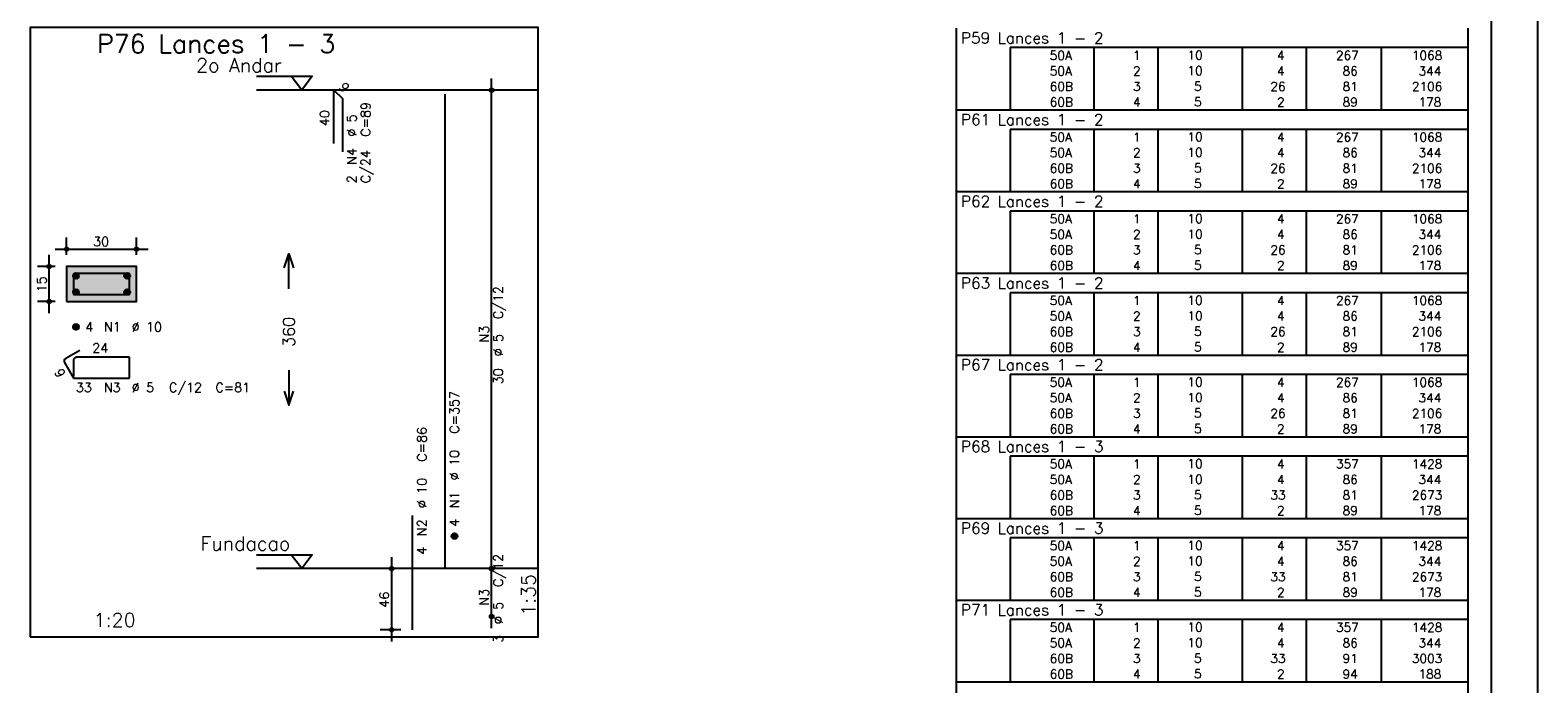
# Model space of a CAD drawing. Extents: x 0 to 119, y 0 to 84.
# Tile 11 of 13: x 86 to 119, y 43 to 57. Entities that reach past the tile are written whole.
import ezdxf

# ---------------------------------------------------------------- set-up
doc = ezdxf.new("R2010")
doc.units = 0
doc.header["$MEASUREMENT"] = 0
doc.linetypes.add('ESTILO_TQS_0002', pattern=[0.4, 0.1, -0.3])
for name, color, linetype in [('1', 1, 'CONTINUOUS'), ('2', 2, 'CONTINUOUS'), ('3', 3, 'CONTINUOUS'), ('4', 4, 'CONTINUOUS'), ('6', 6, 'CONTINUOUS'), ('7', 7, 'CONTINUOUS'), ('8', 8, 'CONTINUOUS'), ('9', 9, 'CONTINUOUS')]:
    doc.layers.add(name, color=color, linetype=linetype)
doc.styles.get("Standard").update_dxf_attribs({"font": 'ROMANS.SHX'})

msp = doc.modelspace()

# ---------------------------------------------------------------- linework, layer by layer
at = {"layer": '1', "linetype": 'Continuous'}
msp.add_line((118.900002, 0), (118.900002, 84.099998), dxfattribs=at)
for points in [[(86.475, 43.611714), (97.4, 43.611714), (97.4, 56.711714), (86.475, 56.711714), (86.475, 43.611714)], [(91.34, 55.661714), (92.54, 55.661714), (92.315, 55.361714), (92.09, 55.661714)], [(97.4, 55.361714), (91.34, 55.361714)], [(91.34, 45.376), (92.54, 45.376), (92.315, 45.076), (92.09, 45.376)], [(97.4, 45.076), (91.34, 45.076)]]:
    msp.add_lwpolyline(points, dxfattribs=at)
at = {"layer": '1', "linetype": 'ESTILO_TQS_0002'}
msp.add_lwpolyline([(87.26, 50.821357), (88.76, 50.821357), (88.76, 51.571357), (87.26, 51.571357), (87.26, 50.821357)], dxfattribs=at)
at = {"layer": '2', "linetype": 'Continuous'}
for p, q in [((106.4, 56.276815), (106.4, 56.695061)), ((117.4, 56.276815), (117.4, 56.695061)), ((106.4, 55.942217), (106.4, 56.276815)), ((117.4, 56.276815), (107.55, 56.276815)), ((107.55, 56.276815), (107.55, 55.942217)), ((109.35, 56.276815), (109.35, 55.942217)), ((110.73, 56.276815), (110.73, 55.942217)), ((112.54, 56.276815), (112.54, 55.942217)), ((113.92, 56.276815), (113.92, 55.942217)), ((115.53, 56.276815), (115.53, 55.942217)), ((117.4, 55.942217), (117.4, 56.276815)), ((106.4, 55.60762), (106.4, 55.942217)), ((107.55, 55.942217), (107.55, 55.60762)), ((109.35, 55.942217), (109.35, 55.60762)), ((110.73, 55.942217), (110.73, 55.60762)), ((112.54, 55.942217), (112.54, 55.60762)), ((113.92, 55.942217), (113.92, 55.60762)), ((115.53, 55.942217), (115.53, 55.60762)), ((117.4, 55.60762), (117.4, 55.942217)), ((96.4, 44.826), (96.4, 55.611714)), ((106.4, 55.273023), (106.4, 55.60762)), ((107.55, 55.60762), (107.55, 55.273023)), ((109.35, 55.60762), (109.35, 55.273023)), ((110.73, 55.60762), (110.73, 55.273023)), ((112.54, 55.60762), (112.54, 55.273023)), ((113.92, 55.60762), (113.92, 55.273023)), ((115.53, 55.60762), (115.53, 55.273023)), ((117.4, 55.273023), (117.4, 55.60762)), ((96.4, 55.361714), (96.4, 55.361714)), ((106.4, 54.938426), (106.4, 55.273023)), ((107.55, 55.273023), (107.55, 54.938426)), ((109.35, 55.273023), (109.35, 54.938426)), ((110.73, 55.273023), (110.73, 54.938426)), ((112.54, 55.273023), (112.54, 54.938426)), ((113.92, 55.273023), (113.92, 54.938426)), ((115.53, 55.273023), (115.53, 54.938426)), ((117.4, 54.938426), (117.4, 55.273023)), ((106.4, 54.52018), (106.4, 54.938426)), ((106.4, 54.938426), (117.4, 54.938426)), ((117.4, 54.52018), (117.4, 54.938426)), ((106.4, 54.185582), (106.4, 54.52018)), ((117.4, 54.52018), (107.55, 54.52018)), ((107.55, 54.52018), (107.55, 54.185582)), ((109.35, 54.52018), (109.35, 54.185582)), ((110.73, 54.52018), (110.73, 54.185582)), ((112.54, 54.52018), (112.54, 54.185582)), ((113.92, 54.52018), (113.92, 54.185582)), ((115.53, 54.52018), (115.53, 54.185582)), ((117.4, 54.185582), (117.4, 54.52018)), ((106.4, 53.850985), (106.4, 54.185582)), ((107.55, 54.185582), (107.55, 53.850985)), ((109.35, 54.185582), (109.35, 53.850985)), ((110.73, 54.185582), (110.73, 53.850985)), ((112.54, 54.185582), (112.54, 53.850985)), ((113.92, 54.185582), (113.92, 53.850985)), ((115.53, 54.185582), (115.53, 53.850985)), ((117.4, 53.850985), (117.4, 54.185582)), ((106.4, 53.516388), (106.4, 53.850985)), ((107.55, 53.850985), (107.55, 53.516388)), ((109.35, 53.850985), (109.35, 53.516388)), ((110.73, 53.850985), (110.73, 53.516388)), ((112.54, 53.850985), (112.54, 53.516388)), ((113.92, 53.850985), (113.92, 53.516388)), ((115.53, 53.850985), (115.53, 53.516388)), ((117.4, 53.516388), (117.4, 53.850985)), ((106.4, 53.181791), (106.4, 53.516388)), ((107.55, 53.516388), (107.55, 53.181791)), ((109.35, 53.516388), (109.35, 53.181791)), ((110.73, 53.516388), (110.73, 53.181791)), ((112.54, 53.516388), (112.54, 53.181791)), ((113.92, 53.516388), (113.92, 53.181791)), ((115.53, 53.516388), (115.53, 53.181791)), ((117.4, 53.181791), (117.4, 53.516388)), ((106.4, 52.763545), (106.4, 53.181791)), ((106.4, 53.181791), (117.4, 53.181791)), ((117.4, 52.763545), (117.4, 53.181791)), ((106.4, 52.428947), (106.4, 52.763545)), ((117.4, 52.763545), (107.55, 52.763545)), ((107.55, 52.763545), (107.55, 52.428947)), ((109.35, 52.763545), (109.35, 52.428947)), ((110.73, 52.763545), (110.73, 52.428947)), ((112.54, 52.763545), (112.54, 52.428947)), ((113.92, 52.763545), (113.92, 52.428947)), ((115.53, 52.763545), (115.53, 52.428947)), ((117.4, 52.428947), (117.4, 52.763545)), ((106.4, 52.09435), (106.4, 52.428947)), ((107.55, 52.428947), (107.55, 52.09435)), ((109.35, 52.428947), (109.35, 52.09435)), ((110.73, 52.428947), (110.73, 52.09435)), ((112.54, 52.428947), (112.54, 52.09435)), ((113.92, 52.428947), (113.92, 52.09435)), ((115.53, 52.428947), (115.53, 52.09435)), ((117.4, 52.09435), (117.4, 52.428947)), ((87.01, 51.946357), (89.01, 51.946357)), ((87.26, 51.821357), (87.26, 52.196357)), ((88.76, 51.821357), (88.76, 52.196357)), ((106.4, 51.759753), (106.4, 52.09435)), ((107.55, 52.09435), (107.55, 51.759753)), ((109.35, 52.09435), (109.35, 51.759753)), ((110.73, 52.09435), (110.73, 51.759753)), ((112.54, 52.09435), (112.54, 51.759753)), ((113.92, 52.09435), (113.92, 51.759753)), ((115.53, 52.09435), (115.53, 51.759753)), ((117.4, 51.759753), (117.4, 52.09435)), ((87.01, 51.571357), (86.635, 51.571357)), ((86.885, 50.571357), (86.885, 51.821357)), ((87.26, 51.571357), (87.26, 51.571357)), ((87.26, 51.571357), (87.26, 51.571357)), ((88.76, 51.571357), (88.76, 51.571357)), ((106.4, 51.425156), (106.4, 51.759753)), ((107.55, 51.759753), (107.55, 51.425156)), ((109.35, 51.759753), (109.35, 51.425156)), ((110.73, 51.759753), (110.73, 51.425156)), ((112.54, 51.759753), (112.54, 51.425156)), ((113.92, 51.759753), (113.92, 51.425156)), ((115.53, 51.759753), (115.53, 51.425156)), ((117.4, 51.425156), (117.4, 51.759753)), ((106.4, 51.006909), (106.4, 51.425156)), ((106.4, 51.425156), (117.4, 51.425156)), ((117.4, 51.006909), (117.4, 51.425156)), ((106.4, 50.672312), (106.4, 51.006909)), ((117.4, 51.006909), (107.55, 51.006909)), ((107.55, 51.006909), (107.55, 50.672312)), ((109.35, 51.006909), (109.35, 50.672312)), ((110.73, 51.006909), (110.73, 50.672312)), ((112.54, 51.006909), (112.54, 50.672312)), ((113.92, 51.006909), (113.92, 50.672312)), ((115.53, 51.006909), (115.53, 50.672312)), ((117.4, 50.672312), (117.4, 51.006909)), ((87.01, 50.821357), (86.635, 50.821357)), ((87.26, 50.821357), (87.26, 50.821357)), ((106.4, 50.337715), (106.4, 50.672312)), ((107.55, 50.672312), (107.55, 50.337715)), ((109.35, 50.672312), (109.35, 50.337715)), ((110.73, 50.672312), (110.73, 50.337715)), ((112.54, 50.672312), (112.54, 50.337715)), ((113.92, 50.672312), (113.92, 50.337715)), ((115.53, 50.672312), (115.53, 50.337715)), ((117.4, 50.337715), (117.4, 50.672312)), ((106.4, 50.003118), (106.4, 50.337715)), ((107.55, 50.337715), (107.55, 50.003118)), ((109.35, 50.337715), (109.35, 50.003118)), ((110.73, 50.337715), (110.73, 50.003118)), ((112.54, 50.337715), (112.54, 50.003118)), ((113.92, 50.337715), (113.92, 50.003118)), ((115.53, 50.337715), (115.53, 50.003118)), ((117.4, 50.003118), (117.4, 50.337715)), ((106.4, 49.668521), (106.4, 50.003118)), ((107.55, 50.003118), (107.55, 49.668521)), ((109.35, 50.003118), (109.35, 49.668521)), ((110.73, 50.003118), (110.73, 49.668521)), ((112.54, 50.003118), (112.54, 49.668521)), ((113.92, 50.003118), (113.92, 49.668521)), ((115.53, 50.003118), (115.53, 49.668521)), ((117.4, 49.668521), (117.4, 50.003118)), ((106.4, 49.250274), (106.4, 49.668521)), ((106.4, 49.668521), (117.4, 49.668521)), ((117.4, 49.250274), (117.4, 49.668521)), ((106.4, 48.915677), (106.4, 49.250274)), ((117.4, 49.250274), (107.55, 49.250274)), ((107.55, 49.250274), (107.55, 48.915677)), ((109.35, 49.250274), (109.35, 48.915677)), ((110.73, 49.250274), (110.73, 48.915677)), ((112.54, 49.250274), (112.54, 48.915677)), ((113.92, 49.250274), (113.92, 48.915677)), ((115.53, 49.250274), (115.53, 48.915677)), ((117.4, 48.915677), (117.4, 49.250274)), ((106.4, 48.58108), (106.4, 48.915677)), ((107.55, 48.915677), (107.55, 48.58108)), ((109.35, 48.915677), (109.35, 48.58108)), ((110.73, 48.915677), (110.73, 48.58108)), ((112.54, 48.915677), (112.54, 48.58108)), ((113.92, 48.915677), (113.92, 48.58108)), ((115.53, 48.915677), (115.53, 48.58108)), ((117.4, 48.58108), (117.4, 48.915677)), ((106.4, 48.246483), (106.4, 48.58108)), ((107.55, 48.58108), (107.55, 48.246483)), ((109.35, 48.58108), (109.35, 48.246483)), ((110.73, 48.58108), (110.73, 48.246483)), ((112.54, 48.58108), (112.54, 48.246483)), ((113.92, 48.58108), (113.92, 48.246483)), ((115.53, 48.58108), (115.53, 48.246483)), ((117.4, 48.246483), (117.4, 48.58108)), ((106.4, 47.911886), (106.4, 48.246483)), ((107.55, 48.246483), (107.55, 47.911886)), ((109.35, 48.246483), (109.35, 47.911886)), ((110.73, 48.246483), (110.73, 47.911886)), ((112.54, 48.246483), (112.54, 47.911886)), ((113.92, 48.246483), (113.92, 47.911886)), ((115.53, 48.246483), (115.53, 47.911886)), ((117.4, 47.911886), (117.4, 48.246483)), ((106.4, 47.493639), (106.4, 47.911886)), ((106.4, 47.911886), (117.4, 47.911886)), ((117.4, 47.493639), (117.4, 47.911886)), ((106.4, 47.159042), (106.4, 47.493639)), ((117.4, 47.493639), (107.55, 47.493639)), ((107.55, 47.493639), (107.55, 47.159042)), ((109.35, 47.493639), (109.35, 47.159042)), ((110.73, 47.493639), (110.73, 47.159042)), ((112.54, 47.493639), (112.54, 47.159042)), ((113.92, 47.493639), (113.92, 47.159042)), ((115.53, 47.493639), (115.53, 47.159042)), ((117.4, 47.159042), (117.4, 47.493639)), ((106.4, 46.824445), (106.4, 47.159042)), ((107.55, 47.159042), (107.55, 46.824445)), ((109.35, 47.159042), (109.35, 46.824445)), ((110.73, 47.159042), (110.73, 46.824445)), ((112.54, 47.159042), (112.54, 46.824445)), ((113.92, 47.159042), (113.92, 46.824445)), ((115.53, 47.159042), (115.53, 46.824445)), ((117.4, 46.824445), (117.4, 47.159042)), ((106.4, 46.489848), (106.4, 46.824445)), ((107.55, 46.824445), (107.55, 46.489848)), ((109.35, 46.824445), (109.35, 46.489848)), ((110.73, 46.824445), (110.73, 46.489848)), ((112.54, 46.824445), (112.54, 46.489848)), ((113.92, 46.824445), (113.92, 46.489848)), ((115.53, 46.824445), (115.53, 46.489848)), ((117.4, 46.489848), (117.4, 46.824445)), ((106.4, 46.155251), (106.4, 46.489848)), ((107.55, 46.489848), (107.55, 46.155251)), ((109.35, 46.489848), (109.35, 46.155251)), ((110.73, 46.489848), (110.73, 46.155251)), ((112.54, 46.489848), (112.54, 46.155251)), ((113.92, 46.489848), (113.92, 46.155251)), ((115.53, 46.489848), (115.53, 46.155251)), ((117.4, 46.155251), (117.4, 46.489848)), ((106.4, 45.737004), (106.4, 46.155251)), ((106.4, 46.155251), (117.4, 46.155251)), ((117.4, 45.737004), (117.4, 46.155251)), ((106.4, 45.402407), (106.4, 45.737004)), ((117.4, 45.737004), (107.55, 45.737004)), ((107.55, 45.737004), (107.55, 45.402407)), ((109.35, 45.737004), (109.35, 45.402407)), ((110.73, 45.737004), (110.73, 45.402407)), ((112.54, 45.737004), (112.54, 45.402407)), ((113.92, 45.737004), (113.92, 45.402407)), ((115.53, 45.737004), (115.53, 45.402407)), ((117.4, 45.402407), (117.4, 45.737004)), ((106.4, 45.06781), (106.4, 45.402407)), ((107.55, 45.402407), (107.55, 45.06781)), ((109.35, 45.402407), (109.35, 45.06781)), ((110.73, 45.402407), (110.73, 45.06781)), ((112.54, 45.402407), (112.54, 45.06781)), ((113.92, 45.402407), (113.92, 45.06781)), ((115.53, 45.402407), (115.53, 45.06781)), ((117.4, 45.06781), (117.4, 45.402407)), ((94.45, 45.076), (94, 45.076)), ((94.25, 43.511714), (94.25, 45.326)), ((94.7, 45.076), (94.7, 45.076)), ((96.4, 43.797429), (96.4, 45.326)), ((96.4, 45.076), (96.4, 45.076)), ((96.4, 45.076), (96.4, 45.076)), ((106.4, 44.733213), (106.4, 45.06781)), ((107.55, 45.06781), (107.55, 44.733213)), ((109.35, 45.06781), (109.35, 44.733213)), ((110.73, 45.06781), (110.73, 44.733213)), ((112.54, 45.06781), (112.54, 44.733213)), ((113.92, 45.06781), (113.92, 44.733213)), ((115.53, 45.06781), (115.53, 44.733213)), ((117.4, 44.733213), (117.4, 45.06781)), ((106.4, 44.398616), (106.4, 44.733213)), ((107.55, 44.733213), (107.55, 44.398616)), ((109.35, 44.733213), (109.35, 44.398616)), ((110.73, 44.733213), (110.73, 44.398616)), ((112.54, 44.733213), (112.54, 44.398616)), ((113.92, 44.733213), (113.92, 44.398616)), ((115.53, 44.733213), (115.53, 44.398616)), ((117.4, 44.398616), (117.4, 44.733213)), ((106.4, 43.980369), (106.4, 44.398616)), ((106.4, 44.398616), (117.4, 44.398616)), ((117.4, 43.980369), (117.4, 44.398616)), ((96.4, 44.047429), (96.4, 44.047429)), ((106.4, 43.645772), (106.4, 43.980369)), ((117.4, 43.980369), (107.55, 43.980369)), ((107.55, 43.980369), (107.55, 43.645772)), ((109.35, 43.980369), (109.35, 43.645772)), ((110.73, 43.980369), (110.73, 43.645772)), ((112.54, 43.980369), (112.54, 43.645772)), ((113.92, 43.980369), (113.92, 43.645772)), ((115.53, 43.980369), (115.53, 43.645772)), ((117.4, 43.645772), (117.4, 43.980369)), ((94.45, 43.761714), (94, 43.761714)), ((94.7, 43.761714), (94.7, 43.761714)), ((106.4, 43.311175), (106.4, 43.645772)), ((107.55, 43.645772), (107.55, 43.311175)), ((109.35, 43.645772), (109.35, 43.311175)), ((110.73, 43.645772), (110.73, 43.311175)), ((112.54, 43.645772), (112.54, 43.311175)), ((113.92, 43.645772), (113.92, 43.311175)), ((115.53, 43.645772), (115.53, 43.311175)), ((117.4, 43.311175), (117.4, 43.645772)), ((106.4, 42.976578), (106.4, 43.311175)), ((107.55, 43.311175), (107.55, 42.976578)), ((109.35, 43.311175), (109.35, 42.976578)), ((110.73, 43.311175), (110.73, 42.976578)), ((112.54, 43.311175), (112.54, 42.976578)), ((113.92, 43.311175), (113.92, 42.976578)), ((115.53, 43.311175), (115.53, 42.976578)), ((117.4, 42.976578), (117.4, 43.311175)), ((106.4, 42.641981), (106.4, 42.976578)), ((107.55, 42.976578), (107.55, 42.641981)), ((109.35, 42.976578), (109.35, 42.641981)), ((110.73, 42.976578), (110.73, 42.641981)), ((112.54, 42.976578), (112.54, 42.641981)), ((113.92, 42.976578), (113.92, 42.641981)), ((115.53, 42.976578), (115.53, 42.641981)), ((117.4, 42.641981), (117.4, 42.976578)), ((106.4, 42.223734), (106.4, 42.641981)), ((106.4, 42.641981), (117.4, 42.641981)), ((117.4, 42.223734), (117.4, 42.641981))]:
    msp.add_line(p, q, dxfattribs=at)
for points in [[(87.26, 50.821357), (88.76, 50.821357), (88.76, 51.571357), (87.26, 51.571357), (87.26, 50.821357)], [(91.94, 51.543857), (92.04, 51.843857), (92.14, 51.543857)], [(92.04, 51.093857), (92.04, 51.843857)], [(92.04, 49.343857), (92.04, 48.593857)], [(91.94, 48.893857), (92.04, 48.593857), (92.14, 48.893857)]]:
    msp.add_lwpolyline(points, dxfattribs=at)
for centre, radius in [((96.4, 55.361714), 0.041625), ((96.4, 55.361714), 0.02075), ((87.26, 51.946357), 0.04), ((87.26, 51.946357), 0.02), ((88.76, 51.946357), 0.04), ((88.76, 51.946357), 0.02), ((86.885, 51.571357), 0.04), ((86.885, 51.571357), 0.02), ((86.885, 50.821357), 0.04), ((86.885, 50.821357), 0.02), ((94.25, 45.076), 0.04), ((94.25, 45.076), 0.02), ((96.4, 45.076), 0.041625), ((96.4, 45.076), 0.041625), ((96.4, 45.076), 0.02075), ((96.4, 45.076), 0.02075), ((94.25, 43.761714), 0.04), ((94.25, 43.761714), 0.02), ((96.4, 44.047429), 0.041625), ((96.4, 44.047429), 0.02075)]:
    msp.add_circle(centre, radius, dxfattribs=at)
at = {"layer": '3', "linetype": 'Continuous'}
for p, q in [((87.398156, 51.362546), (87.46881, 51.4332)), ((87.398165, 51.380232), (87.451181, 51.433249)), ((87.401831, 51.348544), (87.482838, 51.42955)), ((87.407882, 51.336916), (87.494471, 51.423506)), ((87.415828, 51.327186), (87.504208, 51.415565)), ((87.425562, 51.319241), (87.512159, 51.405839)), ((87.437198, 51.3132), (87.518158, 51.39416)), ((87.451173, 51.309497), (87.521893, 51.380217)), ((87.468878, 51.309524), (87.521897, 51.362544)), ((88.498156, 51.362546), (88.56881, 51.4332)), ((88.498165, 51.380232), (88.551181, 51.433249)), ((88.501831, 51.348544), (88.582838, 51.42955)), ((88.507882, 51.336916), (88.594471, 51.423506)), ((88.515828, 51.327186), (88.604208, 51.415565)), ((88.525562, 51.319241), (88.612159, 51.405839)), ((88.537198, 51.3132), (88.618158, 51.39416)), ((88.551173, 51.309497), (88.621893, 51.380217)), ((88.568878, 51.309524), (88.621897, 51.362544)), ((87.398156, 51.012546), (87.46881, 51.0832)), ((87.398165, 51.030232), (87.451181, 51.083249)), ((87.401831, 50.998544), (87.482838, 51.07955)), ((87.407882, 50.986916), (87.494471, 51.073506)), ((87.415828, 50.977186), (87.504208, 51.065565)), ((87.425562, 50.969241), (87.512159, 51.055839)), ((87.437198, 50.9632), (87.518158, 51.04416)), ((87.451173, 50.959497), (87.521893, 51.030217)), ((87.468878, 50.959524), (87.521897, 51.012544)), ((88.498156, 51.012546), (88.56881, 51.0832)), ((88.498165, 51.030232), (88.551181, 51.083249)), ((88.501831, 50.998544), (88.582838, 51.07955)), ((88.507882, 50.986916), (88.594471, 51.073506)), ((88.515828, 50.977186), (88.604208, 51.065565)), ((88.525562, 50.969241), (88.612159, 51.055839)), ((88.537198, 50.9632), (88.618158, 51.04416)), ((88.551173, 50.959497), (88.621893, 51.030217)), ((88.568878, 50.959524), (88.621897, 51.012544)), ((87.398156, 50.262546), (87.46881, 50.3332)), ((87.398165, 50.280232), (87.451181, 50.333249)), ((87.401831, 50.248544), (87.482838, 50.32955)), ((87.407882, 50.236916), (87.494471, 50.323506)), ((87.415828, 50.227186), (87.504208, 50.315565)), ((87.425562, 50.219241), (87.512159, 50.305839)), ((87.437198, 50.2132), (87.518158, 50.29416)), ((87.451173, 50.209497), (87.521893, 50.280217)), ((87.468878, 50.209524), (87.521897, 50.262544)), ((95.538156, 45.767189), (95.60881, 45.837843)), ((95.538165, 45.784875), (95.591181, 45.837892)), ((95.541831, 45.753187), (95.622838, 45.834193)), ((95.547882, 45.741559), (95.634471, 45.828149)), ((95.555828, 45.731828), (95.644208, 45.820208)), ((95.565562, 45.723884), (95.652159, 45.810482)), ((95.577198, 45.717843), (95.658158, 45.798803)), ((95.591173, 45.71414), (95.661893, 45.78486)), ((95.608878, 45.714167), (95.661897, 45.767187))]:
    msp.add_line(p, q, dxfattribs=at)
for centre in [(87.46, 51.371357), (88.56, 51.371357), (87.46, 51.021357), (88.56, 51.021357), (87.46, 50.271357), (95.6, 45.776)]:
    msp.add_circle(centre, 0.0625, dxfattribs=at)
at = {"layer": '4', "linetype": 'Continuous'}
for p, q in [((87.41, 51.358857), (87.41, 50.971357)), ((87.41, 51.358857), (87.41, 51.008857)), ((87.8225, 51.421357), (87.4725, 51.421357)), ((88.61, 51.421357), (87.4725, 51.421357)), ((88.61, 50.971357), (88.61, 51.421357)), ((87.41, 50.971357), (88.61, 50.971357))]:
    msp.add_line(p, q, dxfattribs=at)
msp.add_arc((87.4725, 51.358857), 0.0625, 90, 180, dxfattribs=at)
msp.add_arc((87.4725, 51.358857), 0.0625, 90, 180, dxfattribs=at)
at = {"layer": '6', "linetype": 'Continuous'}
for p, q in [((93.008174, 54.218857), (93.008174, 55.361714)), ((93.008174, 55.361714), (93.190002, 55.179887)), ((93.190002, 55.179887), (93.190002, 54.03703)), ((95.4, 45.076), (95.4, 55.276)), ((87.542235, 49.767319), (87.239127, 49.592319)), ((88.61, 49.621357), (87.4725, 49.621357)), ((88.61, 49.171357), (88.61, 49.621357)), ((87.21625, 49.506942), (87.41, 49.171357)), ((87.41, 49.558857), (87.41, 49.208857)), ((87.41, 49.171357), (88.61, 49.171357)), ((94.7, 43.761714), (94.7, 46.218857))]:
    msp.add_line(p, q, dxfattribs=at)
for centre, start, end in [((87.4725, 49.558857), 90, 180), ((87.270377, 49.538192), 120, 210)]:
    msp.add_arc(centre, 0.0625, start, end, dxfattribs=at)
at = {"layer": '8', "linetype": 'Continuous'}
msp.add_line((117.900002, 1), (117.900002, 83.099998), dxfattribs=at)
at = {"layer": '9', "linetype": 'Continuous'}
for points in [[(87.26, 50.821357), (88.76, 50.821357), (88.76, 51.571357)], [(87.26, 50.821357), (88.76, 51.571357), (87.26, 51.571357)], [(87.26, 50.821357), (87.26, 51.571357), (87.26, 50.821357)]]:
    msp.add_solid(points, dxfattribs=at)

# ---------------------------------------------------------------- texts
at = {"layer": '1', "linetype": 'Continuous'}
for s, p in [(' 2o Andar', (89.84, 55.751714)), ('Fundacao', (90.14, 45.466))]:
    msp.add_text(s, height=0.3, dxfattribs=at).set_placement(p)
at = {"layer": '2', "linetype": 'Continuous'}
for s, height, p in [('P59 Lances 1 - 2', 0.238998, (106.495798, 56.366439)), ('     50A', 0.191198, (107.689661, 56.013917)), ('  1', 0.191198, (109.93, 56.013917)), ('   10  ', 0.191198, (110.936543, 56.019695)), ('    4', 0.191198, (112.72, 56.013917)), ('   267', 0.191198, (114.13, 56.013917)), ('   1068', 0.191198, (115.763622, 56.013917)), ('     50A', 0.191198, (107.689661, 55.67932)), ('  2', 0.191198, (109.93, 55.67932)), ('   10  ', 0.191198, (110.936543, 55.685097)), ('    4', 0.191198, (112.72, 55.67932)), ('    86', 0.191198, (114.13, 55.67932)), ('    344', 0.191198, (115.763622, 55.67932)), ('     60B', 0.191198, (107.689661, 55.344722)), ('  3', 0.191198, (109.93, 55.344722)), ('    5  ', 0.191198, (110.936543, 55.3505)), ('   26', 0.191198, (112.72, 55.344722)), ('    81', 0.191198, (114.13, 55.344722)), ('   2106', 0.191198, (115.763622, 55.344722)), ('1', 0.01, (97.19, 55.361714)), ('     60B', 0.191198, (107.689661, 55.010125)), ('  4', 0.191198, (109.93, 55.010125)), ('    5  ', 0.191198, (110.936543, 55.015903)), ('    2', 0.191198, (112.72, 55.010125)), ('    89', 0.191198, (114.13, 55.010125)), ('    178', 0.191198, (115.763622, 55.010125)), ('P61 Lances 1 - 2', 0.238998, (106.495798, 54.609804)), ('     50A', 0.191198, (107.689661, 54.257282)), ('  1', 0.191198, (109.93, 54.257282)), ('   10  ', 0.191198, (110.936543, 54.26306)), ('    4', 0.191198, (112.72, 54.257282)), ('   267', 0.191198, (114.13, 54.257282)), ('   1068', 0.191198, (115.763622, 54.257282)), ('     50A', 0.191198, (107.689661, 53.922684)), ('  2', 0.191198, (109.93, 53.922684)), ('   10  ', 0.191198, (110.936543, 53.928462)), ('    4', 0.191198, (112.72, 53.922684)), ('    86', 0.191198, (114.13, 53.922684)), ('    344', 0.191198, (115.763622, 53.922684)), ('     60B', 0.191198, (107.689661, 53.588087)), ('  3', 0.191198, (109.93, 53.588087)), ('    5  ', 0.191198, (110.936543, 53.593865)), ('   26', 0.191198, (112.72, 53.588087)), ('    81', 0.191198, (114.13, 53.588087)), ('   2106', 0.191198, (115.763622, 53.588087)), ('     60B', 0.191198, (107.689661, 53.25349)), ('  4', 0.191198, (109.93, 53.25349)), ('    5  ', 0.191198, (110.936543, 53.259268)), ('    2', 0.191198, (112.72, 53.25349)), ('    89', 0.191198, (114.13, 53.25349)), ('    178', 0.191198, (115.763622, 53.25349)), ('P62 Lances 1 - 2', 0.238998, (106.495798, 52.853169)), ('     50A', 0.191198, (107.689661, 52.500647)), ('  1', 0.191198, (109.93, 52.500647)), ('   10  ', 0.191198, (110.936543, 52.506425)), ('    4', 0.191198, (112.72, 52.500647)), ('   267', 0.191198, (114.13, 52.500647)), ('   1068', 0.191198, (115.763622, 52.500647)), ('30', 0.2, (87.83, 52.006357)), ('     50A', 0.191198, (107.689661, 52.166049)), ('  2', 0.191198, (109.93, 52.166049)), ('   10  ', 0.191198, (110.936543, 52.171827)), ('    4', 0.191198, (112.72, 52.166049)), ('    86', 0.191198, (114.13, 52.166049)), ('    344', 0.191198, (115.763622, 52.166049)), ('     60B', 0.191198, (107.689661, 51.831452)), ('  3', 0.191198, (109.93, 51.831452)), ('    5  ', 0.191198, (110.936543, 51.83723)), ('   26', 0.191198, (112.72, 51.831452)), ('    81', 0.191198, (114.13, 51.831452)), ('   2106', 0.191198, (115.763622, 51.831452)), ('     60B', 0.191198, (107.689661, 51.496855)), ('  4', 0.191198, (109.93, 51.496855)), ('    5  ', 0.191198, (110.936543, 51.502633)), ('    2', 0.191198, (112.72, 51.496855)), ('    89', 0.191198, (114.13, 51.496855)), ('    178', 0.191198, (115.763622, 51.496855)), ('P63 Lances 1 - 2', 0.238998, (106.495798, 51.096534)), ('     50A', 0.191198, (107.689661, 50.744012)), ('  1', 0.191198, (109.93, 50.744012)), ('   10  ', 0.191198, (110.936543, 50.74979)), ('    4', 0.191198, (112.72, 50.744012)), ('   267', 0.191198, (114.13, 50.744012)), ('   1068', 0.191198, (115.763622, 50.744012)), ('     50A', 0.191198, (107.689661, 50.409414)), ('  2', 0.191198, (109.93, 50.409414)), ('   10  ', 0.191198, (110.936543, 50.415192)), ('    4', 0.191198, (112.72, 50.409414)), ('    86', 0.191198, (114.13, 50.409414)), ('    344', 0.191198, (115.763622, 50.409414)), ('4', 0.2, (87.66, 50.171357)), ('N1', 0.2, (88.06, 50.171357)), ('%%c 10', 0.2, (88.66, 50.171357)), ('     60B', 0.191198, (107.689661, 50.074817)), ('  3', 0.191198, (109.93, 50.074817)), ('    5  ', 0.191198, (110.936543, 50.080595)), ('   26', 0.191198, (112.72, 50.074817)), ('    81', 0.191198, (114.13, 50.074817)), ('   2106', 0.191198, (115.763622, 50.074817)), ('     60B', 0.191198, (107.689661, 49.74022)), ('    5  ', 0.191198, (110.936543, 49.745998)), ('    2', 0.191198, (112.72, 49.74022)), ('    89', 0.191198, (114.13, 49.74022)), ('24', 0.2, (87.81, 49.721357)), ('  4', 0.191198, (109.93, 49.74022)), ('    178', 0.191198, (115.763622, 49.74022)), ('P67 Lances 1 - 2', 0.238998, (106.495798, 49.339899)), ('33', 0.2, (87.46, 48.871357)), ('N3', 0.2, (88.06, 48.871357)), ('%%c 5', 0.2, (88.66, 48.871357)), ('C/12', 0.2, (89.46, 48.871357)), ('C=81', 0.2, (90.46, 48.871357)), ('     50A', 0.191198, (107.689661, 48.987377)), ('  1', 0.191198, (109.93, 48.987377)), ('   10  ', 0.191198, (110.936543, 48.993155)), ('    4', 0.191198, (112.72, 48.987377)), ('   267', 0.191198, (114.13, 48.987377)), ('   1068', 0.191198, (115.763622, 48.987377)), ('     50A', 0.191198, (107.689661, 48.652779)), ('  2', 0.191198, (109.93, 48.652779)), ('   10  ', 0.191198, (110.936543, 48.658557)), ('    4', 0.191198, (112.72, 48.652779)), ('    86', 0.191198, (114.13, 48.652779)), ('    344', 0.191198, (115.763622, 48.652779)), ('     60B', 0.191198, (107.689661, 48.318182)), ('  3', 0.191198, (109.93, 48.318182)), ('    5  ', 0.191198, (110.936543, 48.32396)), ('   26', 0.191198, (112.72, 48.318182)), ('    81', 0.191198, (114.13, 48.318182)), ('   2106', 0.191198, (115.763622, 48.318182)), ('     60B', 0.191198, (107.689661, 47.983585)), ('  4', 0.191198, (109.93, 47.983585)), ('    5  ', 0.191198, (110.936543, 47.989363)), ('    2', 0.191198, (112.72, 47.983585)), ('    89', 0.191198, (114.13, 47.983585)), ('    178', 0.191198, (115.763622, 47.983585)), ('P68 Lances 1 - 3', 0.238998, (106.495798, 47.583264)), ('     50A', 0.191198, (107.689661, 47.230742)), ('  1', 0.191198, (109.93, 47.230742)), ('   10  ', 0.191198, (110.936543, 47.236519)), ('    4', 0.191198, (112.72, 47.230742)), ('   357', 0.191198, (114.13, 47.230742)), ('   1428', 0.191198, (115.763622, 47.230742)), ('     50A', 0.191198, (107.689661, 46.896144)), ('  2', 0.191198, (109.93, 46.896144)), ('   10  ', 0.191198, (110.936543, 46.901922)), ('    4', 0.191198, (112.72, 46.896144)), ('    86', 0.191198, (114.13, 46.896144)), ('    344', 0.191198, (115.763622, 46.896144)), ('     60B', 0.191198, (107.689661, 46.561547)), ('  3', 0.191198, (109.93, 46.561547)), ('    5  ', 0.191198, (110.936543, 46.567325)), ('   33', 0.191198, (112.72, 46.561547)), ('    81', 0.191198, (114.13, 46.561547)), ('   2673', 0.191198, (115.763622, 46.561547)), ('     60B', 0.191198, (107.689661, 46.22695)), ('  4', 0.191198, (109.93, 46.22695)), ('    5  ', 0.191198, (110.936543, 46.232728)), ('    2', 0.191198, (112.72, 46.22695)), ('    89', 0.191198, (114.13, 46.22695)), ('    178', 0.191198, (115.763622, 46.22695)), ('P69 Lances 1 - 3', 0.238998, (106.495798, 45.826629)), ('     50A', 0.191198, (107.689661, 45.474107)), ('  1', 0.191198, (109.93, 45.474107)), ('   10  ', 0.191198, (110.936543, 45.479884)), ('    4', 0.191198, (112.72, 45.474107)), ('   357', 0.191198, (114.13, 45.474107)), ('   1428', 0.191198, (115.763622, 45.474107)), ('0', 0.01, (97.19, 45.076)), ('     50A', 0.191198, (107.689661, 45.139509)), ('  2', 0.191198, (109.93, 45.139509)), ('   10  ', 0.191198, (110.936543, 45.145287)), ('    4', 0.191198, (112.72, 45.139509)), ('    86', 0.191198, (114.13, 45.139509)), ('    344', 0.191198, (115.763622, 45.139509)), ('     60B', 0.191198, (107.689661, 44.804912)), ('  3', 0.191198, (109.93, 44.804912)), ('    5  ', 0.191198, (110.936543, 44.81069)), ('   33', 0.191198, (112.72, 44.804912)), ('    81', 0.191198, (114.13, 44.804912)), ('   2673', 0.191198, (115.763622, 44.804912)), ('     60B', 0.191198, (107.689661, 44.470315)), ('  4', 0.191198, (109.93, 44.470315)), ('    5  ', 0.191198, (110.936543, 44.476093)), ('    2', 0.191198, (112.72, 44.470315)), ('    89', 0.191198, (114.13, 44.470315)), ('    178', 0.191198, (115.763622, 44.470315)), ('1:20', 0.3, (87.8425, 43.821714)), ('P71 Lances 1 - 3', 0.238998, (106.495798, 44.069994)), ('     50A', 0.191198, (107.689661, 43.717472)), ('  1', 0.191198, (109.93, 43.717472)), ('   10  ', 0.191198, (110.936543, 43.723249)), ('    4', 0.191198, (112.72, 43.717472)), ('   357', 0.191198, (114.13, 43.717472)), ('   1428', 0.191198, (115.763622, 43.717472)), ('     50A', 0.191198, (107.689661, 43.382874)), ('  2', 0.191198, (109.93, 43.382874)), ('   10  ', 0.191198, (110.936543, 43.388652)), ('    4', 0.191198, (112.72, 43.382874)), ('    86', 0.191198, (114.13, 43.382874)), ('    344', 0.191198, (115.763622, 43.382874)), ('     60B', 0.191198, (107.689661, 43.048277)), ('  3', 0.191198, (109.93, 43.048277)), ('    5  ', 0.191198, (110.936543, 43.054055)), ('   33', 0.191198, (112.72, 43.048277)), ('    91', 0.191198, (114.13, 43.048277)), ('   3003', 0.191198, (115.763622, 43.048277)), ('     60B', 0.191198, (107.689661, 42.71368)), ('  4', 0.191198, (109.93, 42.71368)), ('    5  ', 0.191198, (110.936543, 42.719458)), ('    2', 0.191198, (112.72, 42.71368)), ('    94', 0.191198, (114.13, 42.71368)), ('    188', 0.191198, (115.763622, 42.71368))]:
    msp.add_text(s, height=height, dxfattribs=at).set_placement(p)
for s, height, rotation, p in [('9', 0.2, 315, (93.099088, 55.412222)), ('40', 0.2, 90, (92.908174, 54.590286)), ('C=89', 0.2, 90, (93.79, 54.361714)), ('%%c 5', 0.2, 90, (93.49, 54.361714)), ('N4', 0.2, 90, (93.49, 53.761714)), ('C/24', 0.2, 90, (93.79, 53.361714)), ('2', 0.2, 90, (93.49, 53.361714)), ('15', 0.2, 90, (86.825, 51.016357)), ('C/12', 0.2, 90, (96.64, 50.438857)), ('360', 0.25, 90, (92.165, 49.843857)), ('N3', 0.2, 90, (96.34, 49.938857)), ('%%c 5', 0.2, 90, (96.64, 49.638857)), ('9', 0.2, 300, (86.987692, 49.302815)), ('30', 0.2, 90, (96.64, 49.038857)), ('C=357', 0.2, 90, (95.7, 47.976)), ('C=86', 0.2, 90, (95, 47.376)), ('%%c 10', 0.2, 90, (95.7, 46.976)), ('%%c 10', 0.2, 90, (95, 46.376)), ('N1', 0.2, 90, (95.7, 46.376)), ('N2', 0.2, 90, (95, 45.776)), ('4', 0.2, 90, (95.7, 45.976)), ('4', 0.2, 90, (95, 45.376)), ('C/12', 0.2, 90, (96.64, 44.681714)), ('1:35', 0.3, 90, (97.34, 44.061714)), ('46', 0.2, 90, (94.19, 44.238857)), ('N3', 0.2, 90, (96.34, 44.281714)), ('%%c 5', 0.2, 90, (96.64, 43.881714)), ('3', 0.2, 90, (96.64, 43.481714))]:
    msp.add_text(s, height=height, rotation=rotation, dxfattribs=at).set_placement(p)
at = {"layer": '7', "linetype": 'Continuous'}
msp.add_text('P76 Lances 1 - 3', height=0.4, dxfattribs=at).set_placement((87.9125, 56.161714))

doc.saveas('drawing.dxf')
